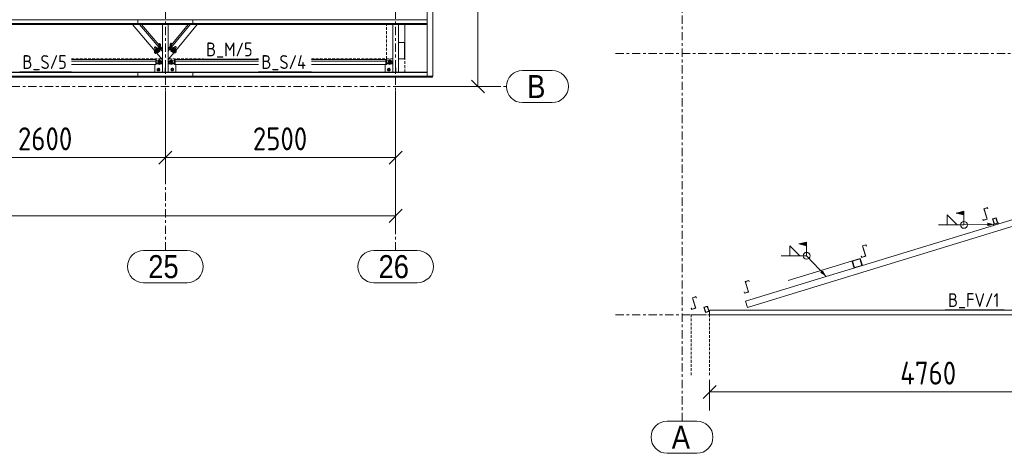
# Model space of a CAD drawing. Header units: millimetres. Extents: x 581 to 1768, y 561 to 1400.
# Tile 11 of 91: x 771 to 985, y 734 to 828. Entities that reach past the tile are written whole.
import ezdxf

# ---------------------------------------------------------------- set-up
doc = ezdxf.new("R2010")
doc.units = ezdxf.units.MM
doc.header["$LTSCALE"] = 0.6
for name, pattern in [('VERDECKT2', [1.5, 1, -0.5]), ('XKITLINE00', [0]), ('XKITLINE03', [6, 3, -1, 1, -1])]:
    doc.linetypes.add(name, pattern=pattern)
for name, color, linetype, lineweight in [('Bolt', 7, 'Continuous', 0), ('Part', 2, 'Continuous', 0), ('PartMark', 3, 'Continuous', 0), ('S-GRID', 1, 'Continuous', 0), ('Weld', 2, 'Continuous', 0), ('Z-DIMENSIONS', 1, 'Continuous', 0)]:
    doc.layers.add(name, color=color, linetype=linetype, lineweight=lineweight)
doc.styles.add('ARIAL', font='ARIAL.TTF')
doc.styles.add('ISOCPEUR', font='ISOCPEUR.TTF')

msp = doc.modelspace()

# ---------------------------------------------------------------- hatches: boundary and pattern name
at = {"layer": 'Weld'}
for points in [[(974.49, 785.75), (976.21, 786.18), (976.21, 785.33)], [(982.78, 783.31), (981.29, 782.91), (981.27, 783.65)], [(940.33, 779.02), (942.05, 779.45), (942.05, 778.59)], [(946.3, 771.95), (945, 772.78), (945.54, 773.29)]]:
    msp.add_hatch(color=4, dxfattribs=at).paths.add_polyline_path(points, flags=17)

# ---------------------------------------------------------------- linework, layer by layer
at = {"layer": 'Bolt', "color": 3, "linetype": 'XKITLINE00', "lineweight": 0}
for p, q in [((797.08, 826.95), (797.08, 826.98)), ((797.08, 826.95), (797.19, 826.89)), ((797.18, 826.85), (797.18, 826.9)), ((797.18, 826.85), (797.2, 826.83)), ((797.19, 826.89), (797.19, 826.98)), ((797.19, 826.89), (797.41, 826.89)), ((797.2, 826.83), (797.24, 826.82)), ((797.24, 826.82), (797.3, 826.82)), ((797.3, 826.82), (797.36, 826.82)), ((797.36, 826.82), (797.41, 826.83)), ((797.41, 826.89), (797.41, 826.98)), ((797.41, 826.89), (797.52, 826.95)), ((797.41, 826.83), (797.42, 826.85)), ((797.42, 826.85), (797.42, 826.9)), ((797.52, 826.95), (797.52, 826.98)), ((802.18, 826.95), (802.18, 826.98)), ((802.18, 826.95), (802.29, 826.89)), ((802.28, 826.83), (802.28, 826.9)), ((802.28, 826.83), (802.3, 826.82)), ((802.29, 826.89), (802.29, 826.98)), ((802.29, 826.89), (802.51, 826.89)), ((802.3, 826.82), (802.34, 826.8)), ((802.34, 826.8), (802.4, 826.8)), ((802.4, 826.8), (802.46, 826.8)), ((802.46, 826.8), (802.51, 826.82)), ((802.51, 826.89), (802.51, 826.98)), ((802.51, 826.89), (802.62, 826.95)), ((802.51, 826.82), (802.52, 826.83)), ((802.52, 826.83), (802.52, 826.9)), ((802.62, 826.95), (802.62, 826.98)), ((802.98, 826.95), (802.98, 826.98)), ((802.98, 826.95), (803.09, 826.89)), ((803.08, 826.83), (803.08, 826.9)), ((803.08, 826.83), (803.1, 826.82)), ((803.09, 826.89), (803.09, 826.98)), ((803.09, 826.89), (803.31, 826.89)), ((803.1, 826.82), (803.14, 826.8)), ((803.14, 826.8), (803.2, 826.8)), ((803.2, 826.8), (803.26, 826.8)), ((803.26, 826.8), (803.31, 826.82)), ((803.31, 826.89), (803.31, 826.98)), ((803.31, 826.89), (803.42, 826.95)), ((803.31, 826.82), (803.32, 826.83)), ((803.32, 826.83), (803.32, 826.9)), ((803.42, 826.95), (803.42, 826.98)), ((808.08, 826.95), (808.08, 826.98)), ((808.08, 826.95), (808.19, 826.89)), ((808.18, 826.85), (808.18, 826.9)), ((808.18, 826.85), (808.2, 826.83)), ((808.19, 826.89), (808.19, 826.98)), ((808.19, 826.89), (808.41, 826.89)), ((808.2, 826.83), (808.24, 826.82)), ((808.24, 826.82), (808.3, 826.82)), ((808.3, 826.82), (808.36, 826.82)), ((808.36, 826.82), (808.41, 826.83)), ((808.41, 826.89), (808.41, 826.98)), ((808.41, 826.89), (808.52, 826.95)), ((808.41, 826.83), (808.42, 826.85)), ((808.42, 826.85), (808.42, 826.9)), ((808.52, 826.95), (808.52, 826.98)), ((852.18, 826.95), (852.18, 826.98)), ((852.18, 826.95), (852.29, 826.89)), ((852.28, 826.83), (852.28, 826.9)), ((852.28, 826.83), (852.3, 826.82)), ((852.29, 826.89), (852.29, 826.98)), ((852.29, 826.89), (852.51, 826.89)), ((852.3, 826.82), (852.34, 826.8)), ((852.34, 826.8), (852.4, 826.8)), ((852.4, 826.8), (852.46, 826.8)), ((852.46, 826.8), (852.51, 826.82)), ((852.51, 826.89), (852.51, 826.98)), ((852.51, 826.89), (852.62, 826.95)), ((852.51, 826.82), (852.52, 826.83)), ((852.52, 826.83), (852.52, 826.9)), ((852.62, 826.95), (852.62, 826.98)), ((852.98, 826.95), (852.98, 826.98)), ((852.98, 826.95), (853.09, 826.89)), ((853.08, 826.83), (853.08, 826.9)), ((853.08, 826.83), (853.1, 826.82)), ((853.09, 826.89), (853.09, 826.98)), ((853.09, 826.89), (853.31, 826.89)), ((853.1, 826.82), (853.14, 826.8)), ((853.14, 826.8), (853.2, 826.8)), ((853.2, 826.8), (853.26, 826.8)), ((853.26, 826.8), (853.31, 826.82)), ((853.31, 826.89), (853.31, 826.98)), ((853.31, 826.89), (853.42, 826.95)), ((853.31, 826.82), (853.32, 826.83)), ((853.32, 826.83), (853.32, 826.9)), ((853.42, 826.95), (853.42, 826.98)), ((800.42, 821.69), (800.44, 821.73)), ((800.44, 821.68), (800.42, 821.69)), ((800.68, 821.39), (800.42, 821.69)), ((800.44, 821.73), (800.49, 821.78)), ((800.49, 821.7), (800.44, 821.68)), ((800.49, 821.78), (800.55, 821.83)), ((800.55, 821.74), (800.49, 821.7)), ((800.55, 821.83), (800.61, 821.88)), ((800.61, 821.79), (800.55, 821.74)), ((800.65, 821.42), (800.59, 821.32)), ((800.59, 821.32), (800.69, 821.34)), ((800.75, 821.13), (800.59, 821.32)), ((800.61, 821.88), (800.65, 821.89)), ((800.65, 821.85), (800.61, 821.79)), ((800.65, 821.89), (800.67, 821.88)), ((800.67, 821.88), (800.65, 821.85)), ((800.92, 821.59), (800.67, 821.88)), ((800.91, 821.5), (800.69, 821.34)), ((800.69, 821.34), (800.86, 821.14)), ((800.73, 821.12), (800.74, 821.14)), ((800.76, 821.1), (800.73, 821.12)), ((800.77, 821.07), (800.73, 821.12)), ((800.75, 821.13), (800.86, 821.14)), ((800.85, 821.13), (800.76, 821.1)), ((800.77, 821.07), (800.8, 821.05)), ((800.8, 821.05), (800.89, 821.09)), ((800.96, 821.21), (800.85, 821.13)), ((800.86, 821.14), (801.07, 821.31)), ((800.91, 821.64), (800.89, 821.63)), ((800.89, 821.09), (801, 821.17)), ((801.01, 821.66), (800.91, 821.64)), ((801.01, 821.66), (800.91, 821.5)), ((800.91, 821.5), (801.07, 821.31)), ((801.08, 821.31), (800.96, 821.21)), ((801, 821.17), (801.12, 821.27)), ((801.18, 821.47), (801.01, 821.66)), ((801.07, 821.31), (801.18, 821.47)), ((801.17, 821.41), (801.08, 821.31)), ((801.12, 821.27), (801.2, 821.37)), ((801.15, 821.49), (801.17, 821.5)), ((801.17, 821.5), (801.2, 821.48)), ((801.2, 821.48), (801.17, 821.41)), ((801.24, 821.44), (801.2, 821.48)), ((801.2, 821.37), (801.24, 821.44)), ((801.48, 820.84), (801.58, 820.99)), ((801.58, 820.99), (801.51, 821.08)), ((804.01, 821.05), (804.09, 821.14)), ((804.01, 821.05), (804.12, 820.9)), ((804.12, 820.9), (804.23, 821.03)), ((804.35, 821.5), (804.39, 821.55)), ((804.35, 821.5), (804.39, 821.44)), ((804.39, 821.55), (804.42, 821.57)), ((804.42, 821.48), (804.39, 821.55)), ((804.39, 821.44), (804.47, 821.34)), ((804.41, 821.53), (804.57, 821.73)), ((804.41, 821.53), (804.52, 821.38)), ((804.42, 821.57), (804.43, 821.56)), ((804.51, 821.38), (804.42, 821.48)), ((804.47, 821.34), (804.59, 821.24)), ((804.63, 821.28), (804.51, 821.38)), ((804.68, 821.58), (804.52, 821.38)), ((804.52, 821.38), (804.74, 821.22)), ((804.68, 821.72), (804.57, 821.73)), ((804.57, 821.73), (804.68, 821.58)), ((804.59, 821.24), (804.71, 821.16)), ((804.75, 821.21), (804.63, 821.28)), ((804.66, 821.66), (804.91, 821.96)), ((804.7, 821.7), (804.68, 821.72)), ((804.9, 821.41), (804.68, 821.58)), ((804.71, 821.16), (804.79, 821.13)), ((804.9, 821.41), (804.74, 821.22)), ((804.74, 821.22), (804.85, 821.21)), ((804.83, 821.17), (804.75, 821.21)), ((804.79, 821.13), (804.83, 821.15)), ((804.86, 821.19), (804.83, 821.17)), ((804.83, 821.15), (804.86, 821.19)), ((804.85, 821.21), (805.01, 821.4)), ((804.85, 821.22), (804.86, 821.19)), ((805.01, 821.4), (804.9, 821.41)), ((804.91, 821.96), (804.93, 821.97)), ((804.93, 821.92), (804.91, 821.96)), ((804.91, 821.47), (805.16, 821.77)), ((804.93, 821.97), (804.97, 821.95)), ((804.97, 821.87), (804.93, 821.92)), ((805.01, 821.4), (804.94, 821.5)), ((804.97, 821.95), (805.04, 821.91)), ((805.04, 821.82), (804.97, 821.87)), ((805.04, 821.91), (805.1, 821.86)), ((805.1, 821.78), (805.04, 821.82)), ((805.1, 821.86), (805.14, 821.81)), ((805.14, 821.76), (805.1, 821.78)), ((805.14, 821.81), (805.16, 821.77)), ((805.16, 821.77), (805.14, 821.76)), ((801.16, 820.66), (801.08, 820.74)), ((801.26, 820.67), (801.15, 820.8)), ((801.16, 820.66), (801.26, 820.67)), ((801.26, 820.67), (801.48, 820.84)), ((801.38, 819.01), (801.31, 819)), ((801.31, 819), (801.31, 818.79)), ((801.31, 818.93), (801.5, 818.9)), ((801.48, 820.84), (801.37, 820.97)), ((801.38, 819.02), (801.4, 819.04)), ((801.4, 819), (801.38, 819.02)), ((801.38, 818.96), (801.38, 819.02)), ((801.4, 819.04), (801.44, 819.05)), ((801.44, 818.99), (801.4, 819)), ((801.4, 818.83), (801.44, 818.85)), ((801.44, 819.05), (801.5, 819.06)), ((801.5, 818.99), (801.44, 818.99)), ((801.44, 818.85), (801.5, 818.85)), ((801.5, 819.06), (801.56, 819.05)), ((801.56, 818.99), (801.5, 818.99)), ((801.5, 818.9), (801.69, 818.93)), ((801.5, 818.85), (801.5, 818.9)), ((801.5, 818.85), (801.56, 818.85)), ((801.56, 819.05), (801.61, 819.04)), ((801.61, 819), (801.56, 818.99)), ((801.56, 818.85), (801.61, 818.83)), ((801.61, 819.04), (801.62, 819.02)), ((801.62, 819.02), (801.61, 819)), ((801.62, 818.96), (801.62, 819.02)), ((801.69, 819), (801.62, 819.01)), ((801.69, 818.54), (801.69, 819)), ((803.91, 819), (803.98, 819.01)), ((803.91, 819), (803.91, 818.54)), ((803.91, 818.93), (804.1, 818.9)), ((803.98, 819.02), (804, 819.04)), ((804, 819), (803.98, 819.02)), ((803.98, 818.96), (803.98, 819.02)), ((804, 819.04), (804.04, 819.05)), ((804.04, 818.99), (804, 819)), ((804, 818.83), (804.04, 818.85)), ((804.04, 819.05), (804.1, 819.06)), ((804.1, 818.99), (804.04, 818.99)), ((804.04, 818.85), (804.1, 818.85)), ((804.1, 819.06), (804.16, 819.05)), ((804.16, 818.99), (804.1, 818.99)), ((804.1, 818.9), (804.29, 818.93)), ((804.1, 818.9), (804.1, 818.85)), ((804.1, 818.85), (804.16, 818.85)), ((804.12, 820.9), (804.34, 820.74)), ((804.16, 819.05), (804.21, 819.04)), ((804.21, 819), (804.16, 818.99)), ((804.16, 818.85), (804.21, 818.83)), ((804.21, 819.04), (804.22, 819.02)), ((804.22, 819.02), (804.21, 819)), ((804.22, 818.96), (804.22, 819.02)), ((804.22, 819.01), (804.29, 819)), ((804.29, 819), (804.29, 818.54)), ((804.34, 820.74), (804.45, 820.87)), ((804.34, 820.74), (804.45, 820.73)), ((804.45, 820.73), (804.52, 820.81)), ((851.38, 819.01), (851.31, 819)), ((851.31, 819), (851.31, 818.54)), ((851.31, 818.93), (851.5, 818.9)), ((851.38, 819.02), (851.4, 819.04)), ((851.4, 819), (851.38, 819.02)), ((851.38, 818.96), (851.38, 819.02)), ((851.4, 819.04), (851.44, 819.05)), ((851.44, 818.99), (851.4, 819)), ((851.4, 818.83), (851.44, 818.85)), ((851.44, 819.05), (851.5, 819.06)), ((851.5, 818.99), (851.44, 818.99)), ((851.44, 818.85), (851.5, 818.85)), ((851.5, 819.06), (851.56, 819.05)), ((851.56, 818.99), (851.5, 818.99)), ((851.5, 818.9), (851.69, 818.93)), ((851.5, 818.85), (851.5, 818.9)), ((851.5, 818.85), (851.56, 818.85)), ((851.56, 819.05), (851.61, 819.04)), ((851.61, 819), (851.56, 818.99)), ((851.56, 818.85), (851.61, 818.83)), ((851.61, 819.04), (851.62, 819.02)), ((851.62, 819.02), (851.61, 819)), ((851.62, 818.96), (851.62, 819.02)), ((851.69, 819), (851.62, 819.01)), ((851.69, 818.79), (851.69, 819)), ((801.3, 817.23), (801.06, 817.09)), ((801.06, 817.09), (801.06, 816.81)), ((801.06, 816.81), (801.3, 816.68)), ((801.26, 818.77), (801.29, 818.81)), ((801.29, 818.74), (801.26, 818.77)), ((801.26, 818.72), (801.26, 818.77)), ((801.26, 818.72), (801.29, 818.69)), ((801.26, 818.57), (801.29, 818.6)), ((801.29, 818.53), (801.26, 818.57)), ((801.26, 818.52), (801.26, 818.57)), ((801.26, 818.52), (801.29, 818.49)), ((801.29, 818.81), (801.31, 818.81)), ((801.31, 818.73), (801.29, 818.74)), ((801.29, 818.69), (801.31, 818.68)), ((801.29, 818.6), (801.31, 818.61)), ((801.38, 818.51), (801.29, 818.53)), ((801.29, 818.49), (801.38, 818.46)), ((801.54, 817.09), (801.3, 817.23)), ((801.3, 816.68), (801.54, 816.81)), ((801.38, 818.8), (801.31, 818.79)), ((801.31, 818.79), (801.31, 818.54)), ((801.31, 818.73), (801.5, 818.7)), ((801.31, 818.54), (801.5, 818.5)), ((801.32, 818.11), (801.32, 818.21)), ((801.32, 818.11), (801.5, 818.08)), ((801.38, 818.82), (801.4, 818.83)), ((801.4, 818.8), (801.38, 818.82)), ((801.38, 818.76), (801.38, 818.82)), ((801.5, 818.5), (801.38, 818.51)), ((801.38, 818.46), (801.5, 818.45)), ((801.44, 818.79), (801.4, 818.8)), ((801.5, 818.78), (801.44, 818.79)), ((801.49, 818.21), (801.5, 818.21)), ((801.56, 818.79), (801.5, 818.78)), ((801.5, 818.7), (801.69, 818.73)), ((801.5, 818.5), (801.5, 818.7)), ((801.5, 818.5), (801.69, 818.54)), ((801.62, 818.51), (801.5, 818.5)), ((801.5, 818.45), (801.62, 818.46)), ((801.5, 818.21), (801.52, 818.21)), ((801.5, 818.08), (801.5, 818.21)), ((801.5, 818.08), (801.68, 818.11)), ((801.54, 816.81), (801.54, 817.09)), ((801.61, 818.8), (801.56, 818.79)), ((801.61, 818.83), (801.62, 818.82)), ((801.62, 818.82), (801.61, 818.8)), ((801.62, 818.76), (801.62, 818.82)), ((801.62, 818.8), (801.69, 818.79)), ((801.71, 818.53), (801.62, 818.51)), ((801.62, 818.46), (801.71, 818.49)), ((801.68, 818.11), (801.68, 818.21)), ((801.69, 818.81), (801.71, 818.81)), ((801.71, 818.74), (801.69, 818.73)), ((801.69, 818.68), (801.71, 818.69)), ((801.69, 818.61), (801.71, 818.6)), ((801.71, 818.81), (801.74, 818.77)), ((801.74, 818.77), (801.71, 818.74)), ((801.71, 818.69), (801.74, 818.72)), ((801.71, 818.6), (801.74, 818.57)), ((801.74, 818.57), (801.71, 818.53)), ((801.71, 818.49), (801.74, 818.52)), ((801.74, 818.72), (801.74, 818.77)), ((801.74, 818.52), (801.74, 818.57)), ((803.86, 818.77), (803.89, 818.81)), ((803.89, 818.74), (803.86, 818.77)), ((803.86, 818.72), (803.86, 818.77)), ((803.86, 818.72), (803.89, 818.69)), ((803.86, 818.57), (803.89, 818.6)), ((803.89, 818.53), (803.86, 818.57)), ((803.86, 818.52), (803.86, 818.57)), ((803.86, 818.52), (803.89, 818.49)), ((803.89, 818.81), (803.91, 818.81)), ((803.91, 818.73), (803.89, 818.74)), ((803.89, 818.69), (803.91, 818.68)), ((803.89, 818.6), (803.91, 818.61)), ((803.98, 818.51), (803.89, 818.53)), ((803.89, 818.49), (803.98, 818.46)), ((803.91, 818.79), (803.98, 818.8)), ((803.91, 818.73), (804.1, 818.7)), ((803.91, 818.54), (804.1, 818.5)), ((803.92, 818.11), (803.92, 818.21)), ((803.92, 818.11), (804.1, 818.08)), ((803.98, 818.82), (804, 818.83)), ((804, 818.8), (803.98, 818.82)), ((803.98, 818.76), (803.98, 818.82)), ((804.1, 818.5), (803.98, 818.51)), ((803.98, 818.46), (804.1, 818.45)), ((804.04, 818.79), (804, 818.8)), ((804.1, 818.78), (804.04, 818.79)), ((804.3, 817.23), (804.06, 817.09)), ((804.06, 817.09), (804.06, 816.81)), ((804.06, 816.81), (804.3, 816.68)), ((804.1, 818.21), (804.09, 818.21)), ((804.16, 818.79), (804.1, 818.78)), ((804.1, 818.7), (804.29, 818.73)), ((804.1, 818.7), (804.1, 818.5)), ((804.1, 818.5), (804.29, 818.54)), ((804.22, 818.51), (804.1, 818.5)), ((804.1, 818.45), (804.22, 818.46)), ((804.12, 818.21), (804.1, 818.21)), ((804.1, 818.21), (804.1, 818.08)), ((804.1, 818.08), (804.28, 818.11)), ((804.21, 818.8), (804.16, 818.79)), ((804.21, 818.83), (804.22, 818.82)), ((804.22, 818.82), (804.21, 818.8)), ((804.22, 818.76), (804.22, 818.82)), ((804.22, 818.8), (804.29, 818.79)), ((804.31, 818.53), (804.22, 818.51)), ((804.22, 818.46), (804.31, 818.49)), ((804.28, 818.11), (804.28, 818.21)), ((804.29, 818.81), (804.31, 818.81)), ((804.31, 818.74), (804.29, 818.73)), ((804.29, 818.68), (804.31, 818.69)), ((804.29, 818.61), (804.31, 818.6)), ((804.54, 817.09), (804.3, 817.23)), ((804.3, 816.68), (804.54, 816.81)), ((804.31, 818.81), (804.34, 818.77)), ((804.34, 818.77), (804.31, 818.74)), ((804.31, 818.69), (804.34, 818.72)), ((804.31, 818.6), (804.34, 818.57)), ((804.34, 818.57), (804.31, 818.53)), ((804.31, 818.49), (804.34, 818.52)), ((804.34, 818.72), (804.34, 818.77)), ((804.34, 818.52), (804.34, 818.57)), ((804.54, 816.81), (804.54, 817.09)), ((851.3, 817.23), (851.06, 817.09)), ((851.06, 817.09), (851.06, 816.81)), ((851.06, 816.81), (851.3, 816.68)), ((851.26, 818.77), (851.29, 818.81)), ((851.29, 818.74), (851.26, 818.77)), ((851.26, 818.72), (851.26, 818.77)), ((851.26, 818.72), (851.29, 818.69)), ((851.26, 818.57), (851.29, 818.6)), ((851.29, 818.53), (851.26, 818.57)), ((851.26, 818.52), (851.26, 818.57)), ((851.26, 818.52), (851.29, 818.49)), ((851.29, 818.81), (851.31, 818.81)), ((851.31, 818.73), (851.29, 818.74)), ((851.29, 818.69), (851.31, 818.68)), ((851.29, 818.6), (851.31, 818.61)), ((851.38, 818.51), (851.29, 818.53)), ((851.29, 818.49), (851.38, 818.46)), ((851.54, 817.09), (851.3, 817.23)), ((851.3, 816.68), (851.54, 816.81)), ((851.31, 818.79), (851.38, 818.8)), ((851.31, 818.73), (851.5, 818.7)), ((851.31, 818.54), (851.5, 818.5)), ((851.32, 818.11), (851.32, 818.21)), ((851.32, 818.11), (851.5, 818.08)), ((851.38, 818.82), (851.4, 818.83)), ((851.4, 818.8), (851.38, 818.82)), ((851.38, 818.76), (851.38, 818.82)), ((851.5, 818.5), (851.38, 818.51)), ((851.38, 818.46), (851.5, 818.45)), ((851.44, 818.79), (851.4, 818.8)), ((851.5, 818.78), (851.44, 818.79)), ((851.49, 818.21), (851.5, 818.21)), ((851.56, 818.79), (851.5, 818.78)), ((851.5, 818.7), (851.69, 818.73)), ((851.5, 818.5), (851.5, 818.7)), ((851.5, 818.5), (851.69, 818.54)), ((851.62, 818.51), (851.5, 818.5)), ((851.5, 818.45), (851.62, 818.46)), ((851.5, 818.21), (851.52, 818.21)), ((851.5, 818.08), (851.5, 818.21)), ((851.5, 818.08), (851.68, 818.11)), ((851.54, 816.81), (851.54, 817.09)), ((851.61, 818.8), (851.56, 818.79)), ((851.61, 818.83), (851.62, 818.82)), ((851.62, 818.82), (851.61, 818.8)), ((851.62, 818.76), (851.62, 818.82)), ((851.69, 818.79), (851.62, 818.8)), ((851.71, 818.53), (851.62, 818.51)), ((851.62, 818.46), (851.71, 818.49)), ((851.68, 818.11), (851.68, 818.21)), ((851.69, 818.81), (851.71, 818.81)), ((851.69, 818.54), (851.69, 818.79)), ((851.71, 818.74), (851.69, 818.73)), ((851.69, 818.68), (851.71, 818.69)), ((851.69, 818.61), (851.71, 818.6)), ((851.71, 818.81), (851.74, 818.77)), ((851.74, 818.77), (851.71, 818.74)), ((851.71, 818.69), (851.74, 818.72)), ((851.71, 818.6), (851.74, 818.57)), ((851.74, 818.57), (851.71, 818.53)), ((851.71, 818.49), (851.74, 818.52)), ((851.74, 818.72), (851.74, 818.77)), ((851.74, 818.52), (851.74, 818.57)), ((797.08, 815.47), (797.08, 815.51)), ((797.08, 815.47), (797.19, 815.42)), ((797.18, 815.38), (797.18, 815.42)), ((797.18, 815.38), (797.2, 815.36)), ((797.19, 815.42), (797.19, 815.51)), ((797.19, 815.42), (797.41, 815.42)), ((797.2, 815.36), (797.24, 815.35)), ((797.24, 815.35), (797.3, 815.34)), ((797.3, 815.34), (797.36, 815.35)), ((797.36, 815.35), (797.41, 815.36)), ((797.41, 815.42), (797.41, 815.51)), ((797.41, 815.42), (797.52, 815.47)), ((797.41, 815.36), (797.42, 815.38)), ((797.42, 815.38), (797.42, 815.42)), ((797.52, 815.47), (797.52, 815.51)), ((802.18, 815.47), (802.18, 815.51)), ((802.18, 815.47), (802.29, 815.42)), ((802.28, 815.36), (802.28, 815.42)), ((802.28, 815.36), (802.3, 815.34)), ((802.29, 816.38), (802.3, 816.38)), ((802.29, 815.42), (802.29, 815.51)), ((802.29, 815.42), (802.51, 815.42)), ((802.3, 816.38), (802.51, 816.38)), ((802.3, 815.34), (802.34, 815.33)), ((802.34, 815.33), (802.4, 815.32)), ((802.4, 815.32), (802.46, 815.33)), ((802.46, 815.33), (802.51, 815.34)), ((802.51, 816.38), (802.51, 816.38)), ((802.51, 815.42), (802.51, 815.51)), ((802.51, 815.42), (802.62, 815.47)), ((802.51, 815.34), (802.52, 815.36)), ((802.52, 815.36), (802.52, 815.42)), ((802.62, 815.47), (802.62, 815.51)), ((802.98, 815.47), (802.98, 815.51)), ((802.98, 815.47), (803.09, 815.42)), ((803.08, 815.36), (803.08, 815.42)), ((803.08, 815.36), (803.1, 815.34)), ((803.09, 816.38), (803.1, 816.38)), ((803.09, 815.42), (803.09, 815.51)), ((803.09, 815.42), (803.31, 815.42)), ((803.1, 816.38), (803.31, 816.38)), ((803.1, 815.34), (803.14, 815.33)), ((803.14, 815.33), (803.2, 815.32)), ((803.2, 815.32), (803.26, 815.33)), ((803.26, 815.33), (803.31, 815.34)), ((803.31, 816.38), (803.31, 816.38)), ((803.31, 815.42), (803.31, 815.51)), ((803.31, 815.42), (803.42, 815.47)), ((803.31, 815.34), (803.32, 815.36)), ((803.32, 815.36), (803.32, 815.42)), ((803.42, 815.47), (803.42, 815.51)), ((808.08, 815.47), (808.08, 815.51)), ((808.08, 815.47), (808.19, 815.42)), ((808.18, 815.38), (808.18, 815.42)), ((808.18, 815.38), (808.2, 815.36)), ((808.19, 815.42), (808.19, 815.51)), ((808.19, 815.42), (808.41, 815.42)), ((808.2, 815.36), (808.24, 815.35)), ((808.24, 815.35), (808.3, 815.34)), ((808.3, 815.34), (808.36, 815.35)), ((808.36, 815.35), (808.41, 815.36)), ((808.41, 815.42), (808.41, 815.51)), ((808.41, 815.42), (808.52, 815.47)), ((808.41, 815.36), (808.42, 815.38)), ((808.42, 815.38), (808.42, 815.42)), ((808.52, 815.47), (808.52, 815.51)), ((852.18, 815.47), (852.18, 815.51)), ((852.18, 815.47), (852.29, 815.42)), ((852.28, 815.36), (852.28, 815.42)), ((852.28, 815.36), (852.3, 815.34)), ((852.29, 816.38), (852.3, 816.38)), ((852.29, 815.42), (852.29, 815.51)), ((852.29, 815.42), (852.51, 815.42)), ((852.3, 816.38), (852.51, 816.38)), ((852.3, 815.34), (852.34, 815.33)), ((852.34, 815.33), (852.4, 815.32)), ((852.4, 815.32), (852.46, 815.33)), ((852.46, 815.33), (852.51, 815.34)), ((852.51, 816.38), (852.51, 816.38)), ((852.51, 815.42), (852.51, 815.51)), ((852.51, 815.42), (852.62, 815.47)), ((852.51, 815.34), (852.52, 815.36)), ((852.52, 815.36), (852.52, 815.42)), ((852.62, 815.47), (852.62, 815.51)), ((852.98, 815.47), (852.98, 815.51)), ((852.98, 815.47), (853.09, 815.42)), ((853.08, 815.36), (853.08, 815.42)), ((853.08, 815.36), (853.1, 815.34)), ((853.09, 816.38), (853.1, 816.38)), ((853.09, 815.42), (853.09, 815.51)), ((853.09, 815.42), (853.31, 815.42)), ((853.1, 816.38), (853.31, 816.38)), ((853.1, 815.34), (853.14, 815.33)), ((853.14, 815.33), (853.2, 815.32)), ((853.2, 815.32), (853.26, 815.33)), ((853.26, 815.33), (853.31, 815.34)), ((853.31, 816.38), (853.31, 816.38)), ((853.31, 815.42), (853.31, 815.51)), ((853.31, 815.42), (853.42, 815.47)), ((853.31, 815.34), (853.32, 815.36)), ((853.32, 815.36), (853.32, 815.42)), ((853.42, 815.47), (853.42, 815.51))]:
    msp.add_line(p, q, dxfattribs=at)
for centre, radius, start, end in [((801.3, 816.95), 0.3, 120, 300), ((801.3, 816.95), 0.16, 120, 300), ((801.3, 816.95), 0.3, 300, 120), ((801.3, 816.95), 0.16, 300, 120), ((804.3, 816.95), 0.3, 120, 300), ((804.3, 816.95), 0.16, 120, 300), ((804.3, 816.95), 0.3, 300, 120), ((804.3, 816.95), 0.16, 300, 120), ((851.3, 816.95), 0.3, 120, 300), ((851.3, 816.95), 0.16, 120, 300), ((851.3, 816.95), 0.3, 300, 120), ((851.3, 816.95), 0.16, 300, 120)]:
    msp.add_arc(centre, radius, start, end, dxfattribs=at)
at = {"layer": 'Part', "color": 2, "linetype": 'XKITLINE00', "lineweight": 0}
for p, q in [((859.66, 982.67), (859.66, 815.49)), ((860.86, 815.49), (860.86, 983.02)), ((744.8, 827.77), (808.8, 827.77)), ((796.8, 826.73), (796.8, 827.85)), ((796.8, 827.77), (859.66, 827.77)), ((808.8, 826.73), (808.8, 827.85)), ((744.8, 826.98), (808.8, 826.98)), ((744.8, 826.85), (808.8, 826.85)), ((744.8, 826.77), (808.8, 826.77)), ((808.8, 826.73), (744.8, 826.73)), ((800.54, 821.04), (795.66, 826.73)), ((796.8, 826.98), (859.66, 826.98)), ((796.8, 826.85), (859.66, 826.85)), ((796.8, 826.77), (859.66, 826.77)), ((859.66, 826.73), (796.8, 826.73)), ((801.47, 821.76), (797.21, 826.73)), ((801.47, 822.23), (797.61, 826.73)), ((802.2, 816.38), (802.2, 826.73)), ((803.4, 816.38), (803.4, 826.73)), ((804.12, 821.83), (808.16, 826.73)), ((804.12, 822.29), (807.77, 826.73)), ((805.06, 821.12), (809.68, 826.73)), ((852.2, 816.38), (852.2, 826.73)), ((853.4, 816.38), (853.4, 826.73)), ((853.4, 822.81), (853.4, 826.73)), ((854.8, 822.81), (854.8, 826.73)), ((801.54, 821.5), (800.46, 820.65)), ((800.46, 820.65), (800.46, 821.13)), ((801.47, 821.76), (800.54, 821.04)), ((801.65, 821.38), (800.56, 820.54)), ((800.56, 820.54), (801.65, 821.38)), ((800.66, 820.42), (801.75, 821.27)), ((801.54, 822.61), (801.3, 822.42)), ((801.47, 822.23), (801.47, 821.76)), ((801.54, 821.5), (801.54, 822.61)), ((801.65, 822.49), (801.54, 822.61)), ((801.65, 821.38), (801.54, 821.5)), ((801.65, 821.38), (801.65, 822.49)), ((801.65, 822.49), (801.75, 822.38)), ((801.65, 821.38), (801.65, 822.49)), ((801.75, 821.27), (801.65, 821.38)), ((801.75, 821.27), (801.75, 822.38)), ((802.2, 821.37), (801.75, 821.9)), ((802.2, 820.9), (801.75, 821.44)), ((803.4, 821.42), (803.84, 821.96)), ((803.4, 820.95), (803.84, 821.49)), ((803.84, 822.43), (803.94, 822.55)), ((803.84, 821.32), (803.84, 822.43)), ((803.94, 821.44), (803.84, 821.32)), ((804.94, 820.5), (803.84, 821.32)), ((804.04, 822.67), (803.94, 822.55)), ((803.94, 821.44), (803.94, 822.55)), ((803.94, 821.44), (803.94, 822.55)), ((804.04, 821.56), (803.94, 821.44)), ((805.04, 820.62), (803.94, 821.44)), ((805.04, 820.62), (803.94, 821.44)), ((804.04, 821.56), (804.04, 822.67)), ((804.28, 822.49), (804.04, 822.67)), ((805.14, 820.74), (804.04, 821.56)), ((804.12, 822.29), (804.12, 821.83)), ((804.12, 821.83), (805.06, 821.12)), ((805.14, 820.74), (805.14, 821.21)), ((854.8, 822.81), (853.4, 822.81)), ((854.72, 819.26), (854.72, 822.81)), ((854.8, 822.81), (854.8, 819.26)), ((800.7, 819.13), (782.43, 819.13)), ((800.46, 820.65), (800.56, 820.54)), ((800.56, 820.54), (800.66, 820.42)), ((800.7, 819.13), (800.7, 818.02)), ((800.7, 819.13), (800.7, 818.02)), ((800.7, 819.13), (800.8, 819.13)), ((800.8, 819.13), (800.8, 818.45)), ((800.8, 818.84), (802, 818.84)), ((802.2, 819.09), (800.91, 820.61)), ((802, 818.31), (802, 818.84)), ((802.2, 819.09), (802.2, 820.9)), ((803.4, 819.1), (803.4, 820.95)), ((803.4, 819.1), (804.7, 820.68)), ((804.8, 818.84), (803.6, 818.84)), ((803.6, 818.84), (803.6, 818.31)), ((804.9, 819.13), (804.8, 819.13)), ((804.8, 819.13), (804.8, 818.45)), ((823.05, 819.13), (804.9, 819.13)), ((804.9, 819.13), (804.9, 818.02)), ((804.9, 819.13), (804.9, 818.02)), ((804.94, 820.5), (805.04, 820.62)), ((805.04, 820.62), (805.14, 820.74)), ((850.7, 819.13), (834.56, 819.13)), ((850.7, 819.13), (850.7, 818.02)), ((850.7, 819.13), (850.8, 819.13)), ((850.7, 819.13), (850.7, 818.02)), ((850.8, 819.13), (850.8, 818.45)), ((850.8, 818.84), (852, 818.84)), ((852, 818.31), (852, 818.84)), ((854.8, 819.26), (853.4, 819.26)), ((782.43, 818.78), (800.7, 818.78)), ((782.43, 818.02), (800.7, 818.02)), ((800.5, 816.38), (800.5, 818.02)), ((800.7, 818.78), (800.8, 818.78)), ((800.7, 818.02), (800.8, 818.02)), ((800.8, 818.45), (800.8, 818.31)), ((800.8, 818.4), (802, 818.4)), ((800.8, 818.02), (800.8, 818.31)), ((800.8, 818.31), (802, 818.31)), ((802.2, 818.31), (801, 818.31)), ((801, 818.31), (801, 818.21)), ((801, 818.21), (802.2, 818.21)), ((802, 818.76), (802.2, 818.76)), ((802.75, 817.33), (802.75, 816.38)), ((802.75, 817.33), (802.85, 817.33)), ((802.75, 817.21), (802.85, 817.21)), ((802.85, 817.33), (802.85, 816.38)), ((803.4, 818.76), (803.6, 818.76)), ((803.4, 818.31), (804.6, 818.31)), ((803.4, 818.21), (804.6, 818.21)), ((804.8, 818.4), (803.6, 818.4)), ((804.8, 818.31), (803.6, 818.31)), ((804.6, 818.31), (804.6, 818.21)), ((804.8, 818.78), (804.9, 818.78)), ((804.8, 818.45), (804.8, 818.31)), ((804.8, 818.02), (804.8, 818.31)), ((804.8, 818.02), (804.9, 818.02)), ((804.9, 818.78), (823.05, 818.78)), ((804.9, 818.02), (823.05, 818.02)), ((805.1, 816.38), (805.1, 818.02)), ((834.56, 818.78), (850.7, 818.78)), ((834.56, 818.02), (850.7, 818.02)), ((850.5, 816.38), (850.5, 818.02)), ((850.7, 818.78), (850.8, 818.78)), ((850.7, 818.02), (850.8, 818.02)), ((850.8, 818.45), (850.8, 818.31)), ((850.8, 818.4), (852, 818.4)), ((850.8, 818.02), (850.8, 818.31)), ((850.8, 818.31), (852, 818.31)), ((852.2, 818.31), (851, 818.31)), ((851, 818.31), (851, 818.21)), ((851, 818.21), (852.2, 818.21)), ((852, 818.76), (852.2, 818.76)), ((852.75, 817.33), (852.75, 816.38)), ((852.75, 817.33), (852.85, 817.33)), ((852.75, 817.21), (852.85, 817.21)), ((852.85, 817.33), (852.85, 816.38)), ((808.8, 816.38), (744.8, 816.38)), ((744.8, 816.29), (808.8, 816.29)), ((744.8, 815.51), (808.8, 815.51)), ((744.8, 815.37), (808.8, 815.37)), ((744.8, 815.3), (808.8, 815.3)), ((808.8, 815.26), (744.8, 815.26)), ((796.8, 816.38), (859.66, 816.38)), ((796.8, 815.26), (796.8, 816.38)), ((796.8, 816.29), (859.66, 816.29)), ((796.8, 815.51), (859.66, 815.51)), ((796.8, 815.37), (860.8, 815.37)), ((796.8, 815.3), (860.8, 815.3)), ((860.8, 815.26), (796.8, 815.26)), ((808.8, 815.26), (808.8, 816.38)), ((859.66, 815.49), (860.86, 815.49)), ((860.8, 815.49), (860.8, 815.26)), ((929.18, 765.25), (1082.19, 812.03)), ((983.79, 783.41), (1014.77, 792.88)), ((981.32, 786.94), (980.54, 786.7)), ((980.59, 786.68), (981.3, 786.89)), ((981.3, 786.89), (981.37, 786.65)), ((981.41, 786.66), (981.32, 786.94)), ((980.54, 786.7), (981.23, 784.45)), ((981.28, 784.42), (980.59, 786.68)), ((981.37, 786.65), (981.41, 786.66)), ((983.19, 784.69), (982.43, 784.46)), ((983.54, 783.54), (983.19, 784.69)), ((954.16, 774.35), (982.65, 783.06)), ((980.33, 784.44), (980.29, 784.43)), ((980.29, 784.43), (980.38, 784.15)), ((980.41, 784.2), (980.33, 784.44)), ((980.38, 784.15), (981.28, 784.42)), ((981.23, 784.45), (980.41, 784.2)), ((982.43, 784.46), (982.78, 783.31)), ((982.5, 784.42), (983.15, 784.62)), ((982.82, 783.38), (982.5, 784.42)), ((982.59, 783.25), (982.78, 783.31)), ((982.65, 783.06), (982.59, 783.25)), ((983.79, 783.41), (982.65, 783.06)), ((982.78, 783.31), (983.54, 783.54)), ((983.47, 783.58), (982.82, 783.38)), ((983.15, 784.62), (983.47, 783.58)), ((983.54, 783.54), (983.74, 783.6)), ((983.79, 783.41), (983.74, 783.6)), ((954.93, 778.87), (954.15, 778.63)), ((954.15, 778.63), (954.84, 776.38)), ((954.2, 778.61), (954.9, 778.82)), ((954.89, 776.35), (954.2, 778.61)), ((954.9, 778.82), (954.98, 778.58)), ((955.02, 778.59), (954.93, 778.87)), ((954.98, 778.58), (955.02, 778.59)), ((953.94, 776.37), (953.9, 776.36)), ((953.9, 776.36), (953.99, 776.08)), ((954.01, 776.13), (953.94, 776.37)), ((953.99, 776.08), (954.89, 776.35)), ((954.84, 776.38), (954.01, 776.13)), ((953.69, 775.88), (938.07, 771.1)), ((954.16, 774.35), (946.3, 771.95)), ((952.35, 773.8), (951.88, 775.33)), ((951.99, 775.3), (953.62, 775.8)), ((952.42, 773.88), (951.99, 775.3)), ((954.05, 774.38), (952.42, 773.88)), ((953.62, 775.8), (954.05, 774.38)), ((954.16, 774.35), (953.69, 775.88)), ((928.77, 766.59), (946.3, 771.95)), ((929.49, 771.1), (928.71, 770.86)), ((928.71, 770.86), (929.4, 768.6)), ((928.76, 770.83), (929.47, 771.05)), ((929.45, 768.57), (928.76, 770.83)), ((929.47, 771.05), (929.54, 770.8)), ((929.58, 770.81), (929.49, 771.1)), ((929.54, 770.8), (929.58, 770.81)), ((918.02, 767.59), (917.23, 767.35)), ((917.28, 767.32), (917.99, 767.54)), ((917.99, 767.54), (918.07, 767.29)), ((918.1, 767.3), (918.02, 767.59)), ((928.5, 768.6), (928.46, 768.59)), ((928.46, 768.59), (928.55, 768.3)), ((928.58, 768.35), (928.5, 768.6)), ((928.55, 768.3), (929.45, 768.57)), ((929.4, 768.6), (928.58, 768.35)), ((917.23, 767.35), (917.92, 765.09)), ((917.97, 765.06), (917.28, 767.32)), ((918.07, 767.29), (918.1, 767.3)), ((920.51, 765.53), (919.74, 765.29)), ((919.82, 765.25), (920.47, 765.45)), ((920.47, 765.45), (920.78, 764.42)), ((920.86, 764.38), (920.51, 765.53)), ((928.77, 766.59), (929.18, 765.25)), ((917.02, 765.09), (916.99, 765.08)), ((916.99, 765.08), (917.07, 764.79)), ((917.1, 764.84), (917.02, 765.09)), ((917.07, 764.79), (917.97, 765.06)), ((917.92, 765.09), (917.1, 764.84)), ((919.74, 765.29), (920.09, 764.14)), ((920.13, 764.22), (919.82, 765.25)), ((920.09, 764.14), (920.86, 764.38)), ((920.78, 764.42), (920.13, 764.22)), ((920.99, 763.63), (920.99, 764.63)), ((920.99, 764.63), (1016.19, 764.63)), ((920.99, 763.63), (1016.19, 763.63))]:
    msp.add_line(p, q, dxfattribs=at)
at = {"layer": 'Part', "color": 4, "linetype": 'VERDECKT2', "lineweight": 0}
for p, q in [((850.8, 819.26), (850.8, 826.73)), ((782.43, 819.26), (802.06, 819.26)), ((803.53, 819.26), (811.05, 819.26)), ((822.56, 819.26), (823.05, 819.26)), ((834.56, 819.26), (852.2, 819.26)), ((850.8, 819.26), (852.2, 819.26)), ((854.8, 816.38), (854.8, 819.26)), ((916.99, 750.51), (916.99, 763.63)), ((916.99, 763.63), (920.99, 763.63)), ((920.99, 763.63), (1050.7, 763.63)), ((920.99, 750.51), (920.99, 763.63))]:
    msp.add_line(p, q, dxfattribs=at)
at = {"layer": 'PartMark', "color": 1, "linetype": 'XKITLINE00', "lineweight": 0}
for p, q in [((811.05, 819.23), (822.56, 819.23)), ((771.17, 816.48), (782.43, 816.48)), ((823.05, 816.48), (834.56, 816.48)), ((972.14, 764.73), (984.94, 764.73))]:
    msp.add_line(p, q, dxfattribs=at)
at = {"layer": 'S-GRID', "color": 1, "linetype": 'XKITLINE03', "lineweight": 0}
for p, q in [((802.8, 777.6), (802.8, 1171.54)), ((852.8, 777.6), (852.8, 1171.54)), ((914.99, 740.51), (914.99, 837.52)), ((900.53, 820.43), (1267.86, 820.43)), ((614.64, 813.26), (876.86, 813.26)), ((900.53, 763.63), (1050.7, 763.63))]:
    msp.add_line(p, q, dxfattribs=at)
at = {"layer": 'S-GRID', "color": 1, "linetype": 'XKITLINE00', "lineweight": 0}
for p, q in [((880.36, 816.76), (886.81, 816.76)), ((880.36, 809.76), (886.81, 809.76)), ((798.09, 777.6), (807.51, 777.6)), ((848.09, 777.6), (857.51, 777.6)), ((798.09, 770.6), (807.51, 770.6)), ((848.09, 770.6), (857.51, 770.6)), ((911.76, 740.51), (918.21, 740.51)), ((911.76, 733.51), (918.21, 733.51))]:
    msp.add_line(p, q, dxfattribs=at)
for centre, start, end in [((880.36, 813.26), 90, 270), ((886.81, 813.26), 270, 90), ((798.09, 774.1), 90, 270), ((807.51, 774.1), 270, 90), ((848.09, 774.1), 90, 270), ((857.51, 774.1), 270, 90), ((911.76, 737.01), 90, 270), ((918.21, 737.01), 270, 90)]:
    msp.add_arc(centre, 3.5, start, end, dxfattribs=at)
at = {"layer": 'Weld', "color": 4, "linetype": 'XKITLINE00', "lineweight": 0}
for p, q in [((974.73, 783.18), (972.58, 785.33)), ((972.58, 785.33), (972.58, 783.18)), ((976.21, 786.18), (974.49, 785.75)), ((976.21, 785.33), (974.49, 785.75)), ((976.21, 783.18), (976.21, 786.18)), ((970.66, 783.18), (976.21, 783.18)), ((972.58, 783.18), (974.73, 783.18)), ((982.78, 783.31), (976.21, 783.18)), ((940.57, 776.45), (938.42, 778.59)), ((938.42, 778.59), (938.42, 776.45)), ((942.05, 779.45), (940.33, 779.02)), ((942.05, 778.59), (940.33, 779.02)), ((942.05, 776.45), (942.05, 779.45)), ((936.5, 776.45), (942.05, 776.45)), ((938.42, 776.45), (940.57, 776.45)), ((946.3, 771.95), (942.05, 776.45))]:
    msp.add_line(p, q, dxfattribs=at)
for centre, start, end in [((976.21, 783.18), 90, 270), ((976.21, 783.18), 270, 90), ((942.05, 776.45), 90, 270), ((942.05, 776.45), 270, 90)]:
    msp.add_arc(centre, 0.75, start, end, dxfattribs=at)
at = {"layer": 'Z-DIMENSIONS', "color": 7, "linetype": 'XKITLINE00', "lineweight": 0}
for p, q in [((870.67, 813.26), (870.67, 1153.26)), ((869.25, 814.67), (872.08, 811.85)), ((853.8, 813.26), (874.67, 813.26)), ((802.8, 812.26), (802.8, 793.79)), ((802.8, 812.26), (802.8, 793.79)), ((852.8, 812.26), (852.8, 781.14)), ((852.8, 812.26), (852.8, 793.79)), ((750.8, 797.79), (802.8, 797.79)), ((804.22, 799.21), (801.39, 796.38)), ((804.22, 799.21), (801.39, 796.38)), ((802.8, 797.79), (852.8, 797.79)), ((854.22, 799.21), (851.39, 796.38)), ((646.8, 785.14), (852.8, 785.14)), ((854.22, 786.56), (851.39, 783.73)), ((920.99, 749.51), (920.99, 742.85)), ((922.4, 748.26), (919.57, 745.43)), ((920.99, 746.85), (1016.19, 746.85))]:
    msp.add_line(p, q, dxfattribs=at)
at = {"layer": 'Z-DIMENSIONS', "color": 3}
for p in [(870.67, 813.26), (802.8, 797.79), (802.8, 797.79), (852.8, 797.79), (852.8, 785.14), (920.99, 746.85)]:
    msp.add_point(p, dxfattribs=at)

# ---------------------------------------------------------------- texts
at = {"layer": 'PartMark', "color": 1, "style": 'ISOCPEUR', "width": 0.85}
for s, p in [('B_M/5', (811.65, 819.83)), ('B_S/5', (771.77, 817.08)), ('B_S/4', (823.65, 817.08)), ('B_FV/1', (972.74, 765.33))]:
    msp.add_text(s, height=3, dxfattribs=at).set_placement(p)
at = {"layer": 'S-GRID', "color": 7, "style": 'ARIAL', "width": 0.85}
for s, p in [('B', (881.36, 810.76)), ('25', (799.09, 771.6)), ('26', (849.09, 771.6)), ('A', (912.76, 734.51))]:
    msp.add_text(s, height=5, dxfattribs=at).set_placement(p)
at = {"layer": 'Z-DIMENSIONS', "color": 3, "style": 'ISOCPEUR', "width": 0.85}
for s, p in [('2600', (770.79, 799.39)), ('2500', (821.79, 799.39)), ('4760', (962.36, 748.45))]:
    msp.add_text(s, height=5, dxfattribs=at).set_placement(p)

doc.saveas('drawing.dxf')
